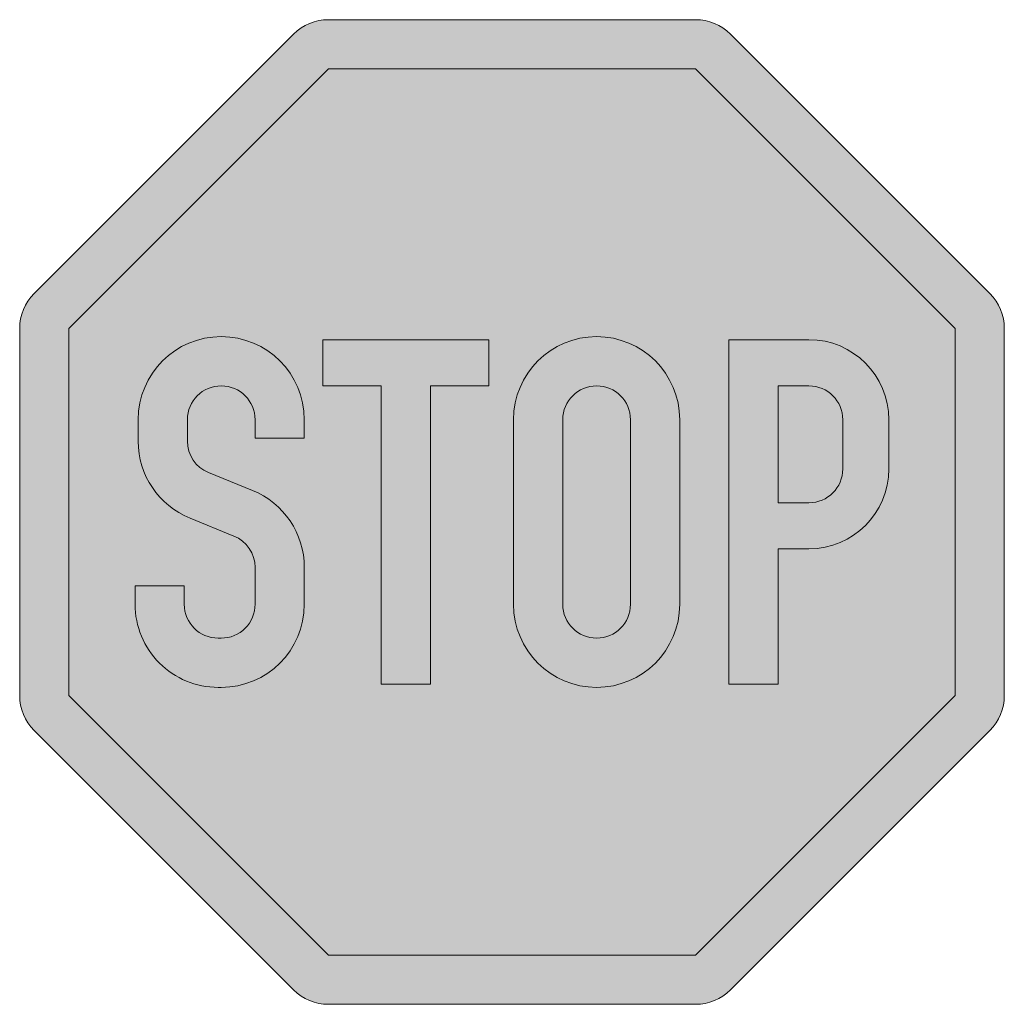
# Model space of a CAD drawing. Header units: metres. Extents: x -0.002 to 0.002, y -0.002 to 0.002.
import ezdxf

# ---------------------------------------------------------------- set-up
doc = ezdxf.new("R2010")
doc.units = ezdxf.units.M
doc.header["$MEASUREMENT"] = 0
doc.layers.add('VKZ_206-00_flf', color=1, linetype='Continuous', lineweight=0)
doc.layers.add('VKZ_206-00_sym', color=7, linetype='Continuous', lineweight=0)

msp = doc.modelspace()

# ---------------------------------------------------------------- hatches: boundary and pattern name
at = {"layer": 'VKZ_206-00_flf', "linetype": 'Continuous', "true_color": 0xffffff}
h = msp.add_hatch(color=7, dxfattribs=at)
h.dxf.hatch_style = 1
h.paths.add_polyline_path([(0.0008869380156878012, 0.001941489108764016, 0.1987878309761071), (0.0007455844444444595, 0.002000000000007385), (-0.0007455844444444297, 0.002000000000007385, 0.1990369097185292), (-0.0008870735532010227, 0.001941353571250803), (-0.001941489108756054, 0.0008869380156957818, 0.1987878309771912), (-0.001999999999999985, 0.00074558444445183), (-0.001999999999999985, -0.0007455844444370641, 0.1990369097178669), (-0.001941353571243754, -0.000887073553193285), (-0.0008869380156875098, -0.001941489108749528, 0.1987878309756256), (-0.0007455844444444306, -0.001999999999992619), (0.0007455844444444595, -0.001999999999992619, 0.1990369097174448), (0.0008870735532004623, -0.001941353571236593), (0.001941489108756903, -0.0008869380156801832, 0.1987878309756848), (0.002000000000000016, -0.0007455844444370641), (0.002000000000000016, 0.00074558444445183, 0.1990369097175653), (0.001941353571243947, 0.0008870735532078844)])
h.paths.add_polyline_path([(-0.0007455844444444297, 0.001800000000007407), (0.000745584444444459, 0.001800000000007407), (0.001800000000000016, 0.00074558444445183), (0.001800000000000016, -0.0007455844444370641), (0.0007455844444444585, -0.001799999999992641), (-0.0007455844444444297, -0.001799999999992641), (-0.001799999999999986, -0.0007455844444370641), (-0.001799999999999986, 0.00074558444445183)], flags=16)
h.paths.add_polyline_path([(-0.0008437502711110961, 0.0003750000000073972), (-0.00084375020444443, 0.0003750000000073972), (-0.00084375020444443, 0.0003000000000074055), (-0.00104375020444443, 0.0003000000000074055), (-0.001043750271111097, 0.0003750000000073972, 1), (-0.001318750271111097, 0.0003750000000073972), (-0.001318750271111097, 0.0002875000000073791, 0.3055558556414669), (-0.001232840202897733, 0.0001600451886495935), (-0.001054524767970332, 8.780488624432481e-05, -0.3054722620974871), (-0.0008437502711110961, -0.0002249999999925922), (-0.00084375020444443, -0.0002249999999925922), (-0.0008437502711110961, -0.0003749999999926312, -0.4142135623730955), (-0.001181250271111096, -0.0007124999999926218), (-0.001193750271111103, -0.0007124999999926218, -0.4142135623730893), (-0.001531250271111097, -0.0003749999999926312), (-0.001531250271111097, -0.0002999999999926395), (-0.001331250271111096, -0.0002999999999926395), (-0.001331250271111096, -0.0003749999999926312, 0.4142135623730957), (-0.001193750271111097, -0.0005124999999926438), (-0.001181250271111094, -0.0005124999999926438, 0.4142135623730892), (-0.001043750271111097, -0.0003749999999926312), (-0.00104375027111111, -0.0002250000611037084, 0.3054723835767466), (-0.001129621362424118, -9.756097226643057e-05), (-0.001307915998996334, -2.532909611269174e-05, -0.3055244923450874), (-0.001518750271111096, 0.0002875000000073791), (-0.001518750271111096, 0.0003750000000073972, -1)], flags=0)
h.paths.add_polyline_path([(-0.00076875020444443, 0.0007000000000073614), (-9.375022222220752e-05, 0.0007000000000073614), (-9.37502222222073e-05, 0.0005125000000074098), (-0.0003312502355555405, 0.0005125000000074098), (-0.0003312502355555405, -0.0006999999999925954), (-0.000531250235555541, -0.0006999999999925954), (-0.000531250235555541, 0.0005125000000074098), (-0.00076875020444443, 0.0005125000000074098)], flags=0)
h.paths.add_polyline_path([(0.0006812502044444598, 0.0003751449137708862), (0.0006812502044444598, -0.0003748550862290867, -1.000214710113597), (6.250235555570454e-06, -0.0003749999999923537), (6.250235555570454e-06, 0.0003749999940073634, -0.9997853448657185)], flags=0)
h.paths.add_polyline_path([(0.0004812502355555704, 0.0003750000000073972), (0.0004812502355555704, -0.0003749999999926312, -1), (0.0002062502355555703, -0.0003749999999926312), (0.0002062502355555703, 0.0003749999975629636, -1)], flags=0)
h.paths.add_polyline_path([(0.0008812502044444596, 0.0007000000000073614), (0.001206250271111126, 0.0007000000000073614, -0.4142135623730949), (0.001531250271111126, 0.0003750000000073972), (0.001531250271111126, 0.0001750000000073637, -0.4142135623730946), (0.001206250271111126, -0.0001499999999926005), (0.001081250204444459, -0.0001499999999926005), (0.001081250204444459, -0.0006999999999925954), (0.0008812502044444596, -0.0006999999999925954)], flags=0)
h.paths.add_polyline_path([(0.001081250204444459, 0.0005125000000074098), (0.001206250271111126, 0.0005125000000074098, -0.414213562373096), (0.001343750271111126, 0.0003750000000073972), (0.001343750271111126, 0.0001750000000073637, -0.4142135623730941), (0.001206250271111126, 3.750000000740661e-05), (0.001081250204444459, 3.750000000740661e-05)], flags=0)
at = {"layer": 'VKZ_206-00_flf', "linetype": 'Continuous'}
h = msp.add_hatch(color=256, dxfattribs=at)
h.dxf.hatch_style = 1
h.paths.add_polyline_path([(0.0007455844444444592, 0.001800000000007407), (-0.0007455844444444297, 0.001800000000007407), (-0.001799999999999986, 0.00074558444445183), (-0.001799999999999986, -0.0007455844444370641), (-0.0007455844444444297, -0.001799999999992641), (0.0007455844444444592, -0.001799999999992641), (0.001800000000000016, -0.0007455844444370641), (0.001800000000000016, 0.00074558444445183)])
h.paths.add_polyline_path([(-9.375022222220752e-05, 0.0007000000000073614), (-9.37502222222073e-05, 0.0005125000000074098), (-0.0003312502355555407, 0.0005125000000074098), (-0.0003312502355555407, -0.0006999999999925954), (-0.000531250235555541, -0.0006999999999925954), (-0.000531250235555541, 0.0005125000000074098), (-0.00076875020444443, 0.0005125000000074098), (-0.00076875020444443, 0.0007000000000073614)], flags=16)
h.paths.add_polyline_path([(-0.0008437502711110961, 0.0003750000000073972), (-0.00084375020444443, 0.0003750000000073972), (-0.00084375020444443, 0.0003000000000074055), (-0.00104375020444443, 0.0003000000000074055), (-0.001043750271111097, 0.0003750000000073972, 1), (-0.001318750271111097, 0.0003750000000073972), (-0.001318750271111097, 0.0002875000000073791, 0.3055558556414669), (-0.001232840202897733, 0.0001600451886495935), (-0.001054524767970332, 8.780488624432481e-05, -0.305472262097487), (-0.0008437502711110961, -0.0002249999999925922), (-0.00084375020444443, -0.0002249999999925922), (-0.0008437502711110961, -0.0003749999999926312, -0.4142135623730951), (-0.001181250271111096, -0.0007124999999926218), (-0.001193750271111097, -0.0007124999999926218, -0.4142135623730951), (-0.001531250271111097, -0.0003749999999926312), (-0.001531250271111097, -0.0002999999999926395), (-0.001331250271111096, -0.0002999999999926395), (-0.001331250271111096, -0.0003749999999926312, 0.4142135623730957), (-0.001193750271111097, -0.0005124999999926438), (-0.001181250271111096, -0.0005124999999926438, 0.4142135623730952), (-0.001043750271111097, -0.0003749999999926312), (-0.00104375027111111, -0.0002250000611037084, 0.3054723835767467), (-0.001129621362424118, -9.756097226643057e-05), (-0.001307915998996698, -2.532909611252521e-05, -0.3055244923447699), (-0.001518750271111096, 0.0002875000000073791), (-0.001518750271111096, 0.0003750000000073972, -1)], flags=16)
h.paths.add_polyline_path([(0.0006812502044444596, 0.0003751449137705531), (0.0006812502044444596, -0.0003748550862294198, -1.000214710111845), (6.250235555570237e-06, -0.0003749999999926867), (6.250235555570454e-06, 0.0003749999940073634, -0.9997853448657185)], flags=16)
h.paths.add_polyline_path([(0.0004812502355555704, 0.0003750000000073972), (0.0004812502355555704, -0.0003749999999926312, -1), (0.0002062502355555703, -0.0003749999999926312), (0.0002062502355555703, 0.0003749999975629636, -1)], flags=0)
h.paths.add_polyline_path([(0.0008812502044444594, 0.0007000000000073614), (0.001206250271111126, 0.0007000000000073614, -0.4142135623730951), (0.001531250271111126, 0.0003750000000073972), (0.001531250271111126, 0.0001750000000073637, -0.4142135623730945), (0.001206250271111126, -0.0001499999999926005), (0.00108125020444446, -0.0001499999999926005), (0.00108125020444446, -0.0006999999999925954), (0.0008812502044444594, -0.0006999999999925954)], flags=16)
h.paths.add_polyline_path([(0.00108125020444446, 0.0005125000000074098), (0.001206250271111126, 0.0005125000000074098, -0.4142135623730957), (0.001343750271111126, 0.0003750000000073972), (0.001343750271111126, 0.0001750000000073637, -0.4142135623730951), (0.001206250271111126, 3.750000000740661e-05), (0.001081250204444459, 3.750000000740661e-05)], flags=0)
h.paths.add_polyline_path([(0.0004812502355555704, 0.0003750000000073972, 1), (0.0002062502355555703, 0.0003750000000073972), (0.0002062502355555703, -0.0003749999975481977, 1), (0.0004812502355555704, -0.0003749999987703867)], flags=0)
h.paths.add_polyline_path([(0.001343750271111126, 0.0003750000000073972, 0.4142135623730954), (0.001206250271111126, 0.0005125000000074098), (0.00108125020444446, 0.0005125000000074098), (0.001081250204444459, 3.750000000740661e-05), (0.001206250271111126, 3.750000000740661e-05, 0.4142135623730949), (0.001343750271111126, 0.0001750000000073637)], flags=0)
at = {"layer": 'VKZ_206-00_flf', "linetype": 'Continuous', "true_color": 0xffffff}
h = msp.add_hatch(color=7, dxfattribs=at)
h.dxf.hatch_style = 1
h.paths.add_polyline_path([(-0.001518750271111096, 0.0003750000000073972), (-0.001518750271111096, 0.0002875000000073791, 0.3055245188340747), (-0.001307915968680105, -2.532910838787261e-05), (-0.001129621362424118, -9.756097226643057e-05, -0.3054722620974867), (-0.001043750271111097, -0.0002249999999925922), (-0.00104375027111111, -0.0003749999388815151, -0.4142136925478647), (-0.001181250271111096, -0.0005124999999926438), (-0.001193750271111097, -0.0005124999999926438, -0.4142135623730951), (-0.001331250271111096, -0.0003749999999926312), (-0.001331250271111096, -0.0002999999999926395), (-0.001531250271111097, -0.0002999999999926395), (-0.001531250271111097, -0.0003749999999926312, 0.4142135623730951), (-0.001193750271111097, -0.0007124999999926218), (-0.001181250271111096, -0.0007124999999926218, 0.4142135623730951), (-0.0008437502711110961, -0.0003749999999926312), (-0.00084375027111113, -0.0002250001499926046, 0.3054723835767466), (-0.001054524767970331, 8.780488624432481e-05), (-0.001232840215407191, 0.0001600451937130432, -0.3055558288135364), (-0.001318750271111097, 0.0002875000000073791), (-0.001318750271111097, 0.0003750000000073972, -1), (-0.001043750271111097, 0.0003750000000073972), (-0.00104375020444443, 0.0003000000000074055), (-0.00084375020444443, 0.0003000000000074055), (-0.0008437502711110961, 0.0003750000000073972, 1)])
h.paths.add_polyline_path([(-9.375022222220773e-05, 0.0007000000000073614), (-0.00076875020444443, 0.0007000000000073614), (-0.00076875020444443, 0.0005125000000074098), (-0.000531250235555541, 0.0005125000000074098), (-0.000531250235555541, -0.0006999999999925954), (-0.0003312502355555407, -0.0006999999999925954), (-0.0003312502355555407, 0.0005125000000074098), (-9.375022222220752e-05, 0.0005125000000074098)])
h.paths.add_polyline_path([(6.250235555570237e-06, 0.0003750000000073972), (6.250235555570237e-06, -0.0003749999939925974, 1.000214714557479), (0.0006812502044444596, -0.0003748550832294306), (0.0006812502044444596, 0.0003751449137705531, 0.9997853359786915)])
h.paths.add_polyline_path([(0.0004812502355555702, 0.0003750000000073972), (0.0004812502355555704, -0.0003749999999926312, -1), (0.0002062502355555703, -0.0003749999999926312), (0.0002062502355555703, 0.0003749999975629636, -1)], flags=16)
h.paths.add_polyline_path([(0.001206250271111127, 0.0007000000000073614), (0.0008812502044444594, 0.0007000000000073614), (0.0008812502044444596, -0.0006999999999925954), (0.001081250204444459, -0.0006999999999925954), (0.001081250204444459, -0.0001499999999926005), (0.001206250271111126, -0.0001499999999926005, 0.4142135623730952), (0.001531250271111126, 0.0001750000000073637), (0.001531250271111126, 0.0003750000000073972, 0.4142135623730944)])
h.paths.add_polyline_path([(0.001206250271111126, 0.0005125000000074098, -0.4142135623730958), (0.001343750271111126, 0.0003750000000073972), (0.001343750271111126, 0.0001750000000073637, -0.4142135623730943), (0.001206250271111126, 3.750000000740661e-05), (0.001081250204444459, 3.750000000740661e-05), (0.001081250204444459, 0.0005125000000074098)], flags=16)
at = {"layer": 'VKZ_206-00_flf', "linetype": 'Continuous'}
h = msp.add_hatch(color=256, dxfattribs=at)
h.dxf.hatch_style = 1
h.paths.add_polyline_path([(0.0004812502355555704, 0.0003750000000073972, 1), (0.0002062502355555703, 0.0003750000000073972), (0.0002062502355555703, -0.0003749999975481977, 1), (0.0004812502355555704, -0.0003750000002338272)])
h.paths.add_polyline_path([(0.001343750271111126, 0.0003750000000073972, 0.414213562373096), (0.001206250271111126, 0.0005125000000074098), (0.00108125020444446, 0.0005125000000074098), (0.001081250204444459, 3.750000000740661e-05), (0.001206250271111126, 3.750000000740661e-05, 0.4142135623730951), (0.001343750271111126, 0.0001750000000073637)])

# ---------------------------------------------------------------- linework, layer by layer
at = {"layer": 'VKZ_206-00_sym', "linetype": 'ByBlock'}
for p, q in [((-0.001941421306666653, 0.0008870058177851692), (-0.0008870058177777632, 0.001941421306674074)), ((0.0008870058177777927, 0.001941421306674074), (0.001941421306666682, 0.0008870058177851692)), ((6.250222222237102e-06, -0.0003749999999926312), (6.250222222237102e-06, 0.0003750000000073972)), ((0.000206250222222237, -0.0003749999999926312), (0.000206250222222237, 0.0003750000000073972)), ((0.0006812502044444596, 0.0003750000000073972), (0.0006812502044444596, -0.0003749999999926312)), ((-0.001232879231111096, 0.0001600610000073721), (-0.001054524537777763, 8.780481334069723e-05)), ((-0.00112962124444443, -9.756099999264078e-05), (-0.001307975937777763, -2.53048133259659e-05)), ((-0.00104375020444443, -0.0003749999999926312), (-0.00104375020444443, -0.0002249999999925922)), ((-0.00084375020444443, -0.0002249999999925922), (-0.00084375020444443, -0.0003749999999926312)), ((-0.0008870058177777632, -0.001941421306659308), (-0.001941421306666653, -0.0008870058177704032)), ((0.001941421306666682, -0.0008870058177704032), (0.0008870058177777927, -0.001941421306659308))]:
    msp.add_line(p, q, dxfattribs=at)
for points in [[(-0.0008870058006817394, 0.001941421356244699, -0.198912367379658), (-0.0007455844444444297, 0.002000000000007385), (0.0007455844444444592, 0.002000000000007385, -0.198912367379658), (0.0008870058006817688, 0.001941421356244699)], [(-0.001941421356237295, -0.0008870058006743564, -0.1989123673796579), (-0.001999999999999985, -0.0007455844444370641), (-0.001999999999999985, 0.00074558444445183, -0.198912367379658), (-0.001941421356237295, 0.0008870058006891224)], [(0.001941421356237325, 0.0008870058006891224, -0.198912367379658), (0.002000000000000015, 0.00074558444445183), (0.002000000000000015, -0.0007455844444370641, -0.198912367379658), (0.001941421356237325, -0.0008870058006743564)], [(-0.0008437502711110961, 0.0003750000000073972, 0.9999999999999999), (-0.001518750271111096, 0.0003750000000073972), (-0.001518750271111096, 0.0002875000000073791, 0.3054721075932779), (-0.00130797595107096, -2.530481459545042e-05)], [(-0.001043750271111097, 0.0003750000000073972, 0.9999999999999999), (-0.001318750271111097, 0.0003750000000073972), (-0.001318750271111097, 0.0002875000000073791, 0.3054721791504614), (-0.001232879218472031, 0.0001600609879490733)], [(0.0002062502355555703, 0.0003750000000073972, -0.9999999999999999), (0.0004812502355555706, 0.0003750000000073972), (0.0004812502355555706, -0.0003749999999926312, -0.9999999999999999), (0.0002062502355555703, -0.0003749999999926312)], [(-0.0008437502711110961, -0.0003749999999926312, -0.414213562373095), (-0.001181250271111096, -0.0007124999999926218), (-0.001193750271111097, -0.0007124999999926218, -0.414213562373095), (-0.001531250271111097, -0.0003749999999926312), (-0.001531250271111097, -0.0002999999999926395), (-0.001331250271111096, -0.0002999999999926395), (-0.001331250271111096, -0.0003749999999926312, 0.414213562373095), (-0.001193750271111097, -0.0005124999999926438), (-0.001181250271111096, -0.0005124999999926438, 0.4142136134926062), (-0.001043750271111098, -0.0003749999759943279)], [(0.0008870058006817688, -0.001941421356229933, -0.198912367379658), (0.0007455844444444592, -0.001999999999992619), (-0.0007455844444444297, -0.001999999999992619, -0.1989123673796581), (-0.0008870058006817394, -0.001941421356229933)]]:
    msp.add_lwpolyline(points, format="xyb", dxfattribs=at)
for points in [[(-0.001799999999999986, 0.00074558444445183), (-0.0007455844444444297, 0.001800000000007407), (0.0007455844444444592, 0.001800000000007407), (0.001800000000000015, 0.00074558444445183), (0.001800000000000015, -0.0007455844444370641), (0.0007455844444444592, -0.001799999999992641), (-0.0007455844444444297, -0.001799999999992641), (-0.001799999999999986, -0.0007455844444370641)], [(-0.0003312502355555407, 0.0005125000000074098), (-0.0003312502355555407, -0.0006999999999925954), (-0.000531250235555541, -0.0006999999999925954), (-0.000531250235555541, 0.0005125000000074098), (-0.00076875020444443, 0.0005125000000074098), (-0.00076875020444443, 0.0007000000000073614), (-9.375022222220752e-05, 0.0007000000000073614), (-9.375022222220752e-05, 0.0005125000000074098)]]:
    msp.add_lwpolyline(points, close=True, dxfattribs=at)
for points in [[(0.00108125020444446, -0.0001499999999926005), (0.00108125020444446, -0.0006999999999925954), (0.0008812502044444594, -0.0006999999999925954), (0.0008812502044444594, 0.0007000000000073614), (0.001206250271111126, 0.0007000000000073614, -0.414213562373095), (0.001531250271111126, 0.0003750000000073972), (0.001531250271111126, 0.0001750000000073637, -0.414213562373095), (0.001206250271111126, -0.0001499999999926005)], [(0.00108125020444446, 0.0005125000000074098), (0.001206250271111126, 0.0005125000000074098, -0.414213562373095), (0.001343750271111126, 0.0003750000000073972), (0.001343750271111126, 0.0001750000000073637, -0.414213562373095), (0.001206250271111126, 3.750000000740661e-05), (0.00108125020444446, 3.750000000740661e-05)]]:
    msp.add_lwpolyline(points, format="xyb", close=True, dxfattribs=at)
msp.add_lwpolyline([(-0.00084375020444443, 0.0003750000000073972), (-0.00084375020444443, 0.0003000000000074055), (-0.00104375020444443, 0.0003000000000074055), (-0.00104375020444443, 0.0003750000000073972)], dxfattribs=at)
for centre, radius, start, end in [((0.0003437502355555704, 0.0003750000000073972), 0.0003375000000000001, 0, 180), ((-0.001181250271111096, -0.0002249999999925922), 0.0003375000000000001, 0, 67.94580100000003), ((-0.001181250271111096, -0.0002249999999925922), 0.0001375, 0, 67.94580100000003), ((0.0003437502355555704, -0.0003749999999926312), 0.0003375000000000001, 180, 0)]:
    msp.add_arc(centre, radius, start, end, dxfattribs=at)

doc.saveas('drawing.dxf')
